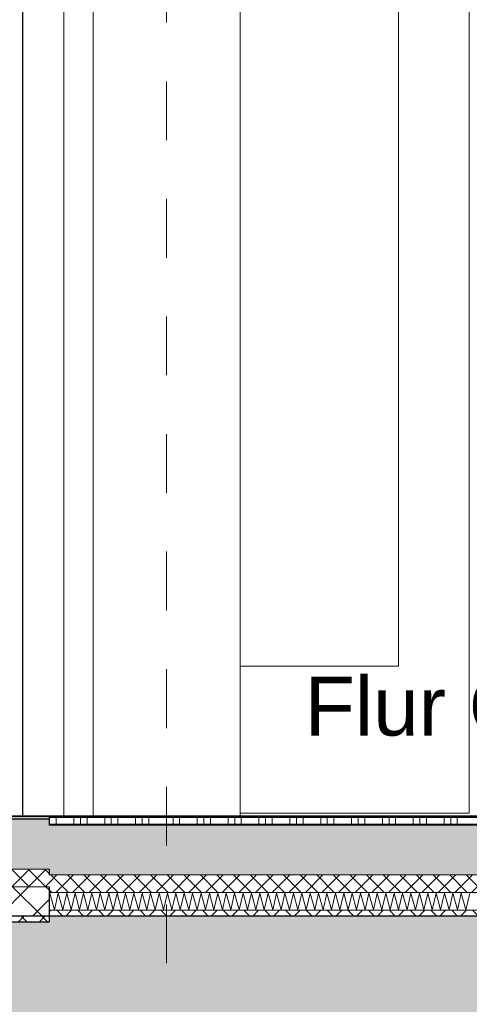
# Model space of a CAD drawing. Header units: metres. Extents: x -16 to 43.7, y -22.2 to 4.
# Tile 32 of 77: x 7.275 to 8.04, y -6.345 to -4.67. Entities that reach past the tile are written whole.
import ezdxf

# ---------------------------------------------------------------- set-up
doc = ezdxf.new("R2010")
doc.units = ezdxf.units.M
doc.header["$MEASUREMENT"] = 0
doc.linetypes.add('Raster', pattern=[0.2, 0.1, -0.05, 0, -0.05])
doc.layers.get('0').update_dxf_attribs({"color": 8, "lineweight": 9})
doc.layers.get('Defpoints').update_dxf_attribs({"color": 8, "lineweight": 9})
for name, color, linetype in [('Neubau_A-Decken', 8, 'Continuous'), ('Neubau_A-Stützen', 8, 'Continuous'), ('Neubau_A-TB Wände', 8, 'Continuous'), ('Neubau_B-Bodenaufbau', 8, 'Continuous'), ('Neubau_R-Konstruktionsraster gross', 33, 'Continuous'), ('Neubau_T-Bemaßung', 8, 'Continuous'), ('Neubau_T-Text', 8, 'Continuous')]:
    doc.layers.add(name, color=color, linetype=linetype)
doc.styles.add('ERSTELLTER_STIL_2', font='arial.ttf')
doc.dimstyles.new('ERSTELLTER_STIL__1', dxfattribs={"dimtxt": 0.0875, "dimasz": 0.059375, "dimexe": 0.18, "dimexo": 0.0625, "dimgap": 0, "dimtad": 1, "dimzin": 0, "dimdsep": 46, "dimtxsty": 'ERSTELLTER_STIL_2', "dimblk": 'ARROWHEAD_6', "dimblk1": 'ARROWHEAD_6', "dimblk2": 'ARROWHEAD_6', "dimcen": 0.09, "dimclrd": 7, "dimclre": 7, "dimclrt": 7, "dimazin": 0, "dimtfac": 1, "dimtdec": 4, "dimtmove": 0, "dimatfit": 3, "dimfxl": 1, "dimtolj": 1, "dimtzin": 0, "dimarcsym": 0})
pattern_1 = [(45, (-364.88789, -10.175), (-0.0176776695, 0.0176776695), []), (135, (-364.88789, -10.175), (0.0176776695, 0.0176776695), [])]
pattern_2 = [(45, (-364.88789, -10.175), (-0.035355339, 0.035355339), [0.0375, -0.0125]), (45, (-364.88789, -10.139645), (-0.035355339, 0.035355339), [0.0375, -0.0125])]
pattern_3 = [(45, (-364.88789, -10.175), (-0.0141421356, 0.0141421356), []), (135, (-364.88789, -10.175), (0.0141421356, 0.0141421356), [])]

# ---------------------------------------------------------------- blocks, each defined once
blk = doc.blocks.new('*X243', base_point=(3718.7656, 0))
at = {"layer": 'Neubau_B-Bodenaufbau', "color": 7, "linetype": 'Continuous', "lineweight": 9}
for p, q in [((4090.9785, 4.0133), (4090.9799, 4.0193)), ((4090.9799, 4.0193), (4090.9876, 3.9907)), ((4090.9876, 3.9907), (4090.9942, 4.0193)), ((4090.9942, 4.0193), (4091.0018, 3.9907)), ((4091.0018, 3.9907), (4091.0085, 4.0193)), ((4091.0085, 4.0193), (4091.0161, 3.9907)), ((4091.0161, 3.9907), (4091.0228, 4.0193)), ((4091.0228, 4.0193), (4091.0304, 3.9907)), ((4091.0304, 3.9907), (4091.037, 4.0193)), ((4091.037, 4.0193), (4091.0447, 3.9907)), ((4091.0447, 3.9907), (4091.0513, 4.0193)), ((4091.0513, 4.0193), (4091.059, 3.9907)), ((4091.059, 3.9907), (4091.0656, 4.0193)), ((4091.0656, 4.0193), (4091.0733, 3.9907)), ((4091.0733, 3.9907), (4091.0799, 4.0193)), ((4091.0799, 4.0193), (4091.0876, 3.9907)), ((4091.0876, 3.9907), (4091.0942, 4.0193)), ((4091.0942, 4.0193), (4091.1018, 3.9907)), ((4091.1018, 3.9907), (4091.1085, 4.0193)), ((4091.1085, 4.0193), (4091.1161, 3.9907)), ((4091.1161, 3.9907), (4091.1228, 4.0193)), ((4091.1228, 4.0193), (4091.1304, 3.9907)), ((4091.1304, 3.9907), (4091.137, 4.0193)), ((4091.137, 4.0193), (4091.1447, 3.9907)), ((4091.1447, 3.9907), (4091.1513, 4.0193)), ((4091.1513, 4.0193), (4091.159, 3.9907)), ((4091.159, 3.9907), (4091.1656, 4.0193)), ((4091.1656, 4.0193), (4091.1733, 3.9907)), ((4091.1733, 3.9907), (4091.1799, 4.0193)), ((4091.1799, 4.0193), (4091.1876, 3.9907)), ((4091.1876, 3.9907), (4091.1942, 4.0193)), ((4091.1942, 4.0193), (4091.2018, 3.9907)), ((4091.2018, 3.9907), (4091.2085, 4.0193)), ((4091.2085, 4.0193), (4091.2161, 3.9907)), ((4091.2161, 3.9907), (4091.2228, 4.0193)), ((4091.2228, 4.0193), (4091.2304, 3.9907)), ((4091.2304, 3.9907), (4091.237, 4.0193)), ((4091.237, 4.0193), (4091.2447, 3.9907)), ((4091.2447, 3.9907), (4091.2513, 4.0193)), ((4091.2513, 4.0193), (4091.259, 3.9907)), ((4091.259, 3.9907), (4091.2656, 4.0193)), ((4091.2656, 4.0193), (4091.2733, 3.9907)), ((4091.2733, 3.9907), (4091.2799, 4.0193)), ((4091.2799, 4.0193), (4091.2876, 3.9907)), ((4091.2876, 3.9907), (4091.2942, 4.0193)), ((4091.2942, 4.0193), (4091.3018, 3.9907)), ((4091.3018, 3.9907), (4091.3085, 4.0193)), ((4091.3085, 4.0193), (4091.3161, 3.9907)), ((4091.3161, 3.9907), (4091.3228, 4.0193)), ((4091.3228, 4.0193), (4091.3304, 3.9907)), ((4091.3304, 3.9907), (4091.337, 4.0193)), ((4091.337, 4.0193), (4091.3447, 3.9907)), ((4091.3447, 3.9907), (4091.3513, 4.0193)), ((4091.3513, 4.0193), (4091.359, 3.9907)), ((4091.359, 3.9907), (4091.3656, 4.0193)), ((4091.3656, 4.0193), (4091.3733, 3.9907)), ((4091.3733, 3.9907), (4091.3799, 4.0193)), ((4091.3799, 4.0193), (4091.3876, 3.9907)), ((4091.3876, 3.9907), (4091.3942, 4.0193)), ((4091.3942, 4.0193), (4091.4018, 3.9907)), ((4091.4018, 3.9907), (4091.4085, 4.0193)), ((4091.4085, 4.0193), (4091.4161, 3.9907)), ((4091.4161, 3.9907), (4091.4228, 4.0193)), ((4091.4228, 4.0193), (4091.4304, 3.9907)), ((4091.4304, 3.9907), (4091.437, 4.0193)), ((4091.437, 4.0193), (4091.4447, 3.9907)), ((4091.4447, 3.9907), (4091.4513, 4.0193)), ((4091.4513, 4.0193), (4091.459, 3.9907)), ((4091.459, 3.9907), (4091.4656, 4.0193)), ((4091.4656, 4.0193), (4091.4733, 3.9907)), ((4091.4733, 3.9907), (4091.4799, 4.0193)), ((4091.4799, 4.0193), (4091.4876, 3.9907)), ((4091.4876, 3.9907), (4091.4942, 4.0193)), ((4091.4942, 4.0193), (4091.5018, 3.9907)), ((4091.5018, 3.9907), (4091.5085, 4.0193)), ((4091.5085, 4.0193), (4091.5161, 3.9907)), ((4091.5161, 3.9907), (4091.5228, 4.0193)), ((4091.5228, 4.0193), (4091.5304, 3.9907)), ((4091.5304, 3.9907), (4091.537, 4.0193)), ((4091.537, 4.0193), (4091.5447, 3.9907)), ((4091.5447, 3.9907), (4091.5513, 4.0193)), ((4091.5513, 4.0193), (4091.559, 3.9907)), ((4091.559, 3.9907), (4091.5656, 4.0193)), ((4091.5656, 4.0193), (4091.5733, 3.9907)), ((4091.5733, 3.9907), (4091.5799, 4.0193)), ((4091.5799, 4.0193), (4091.5876, 3.9907)), ((4091.5876, 3.9907), (4091.5942, 4.0193)), ((4091.5942, 4.0193), (4091.6018, 3.9907)), ((4091.6018, 3.9907), (4091.6085, 4.0193)), ((4091.6085, 4.0193), (4091.6161, 3.9907)), ((4091.6161, 3.9907), (4091.6228, 4.0193)), ((4091.6228, 4.0193), (4091.6304, 3.9907)), ((4091.6304, 3.9907), (4091.637, 4.0193)), ((4091.637, 4.0193), (4091.6447, 3.9907)), ((4091.6447, 3.9907), (4091.6513, 4.0193)), ((4091.6513, 4.0193), (4091.659, 3.9907)), ((4091.659, 3.9907), (4091.6656, 4.0193)), ((4091.6656, 4.0193), (4091.6733, 3.9907)), ((4091.6733, 3.9907), (4091.6799, 4.0193)), ((4091.6799, 4.0193), (4091.6876, 3.9907)), ((4091.6876, 3.9907), (4091.6942, 4.0193))]:
    blk.add_line(p, q, dxfattribs=at)
blk = doc.blocks.new('*X244', base_point=(3718.7656, 0))
at = {"layer": 'Neubau_B-Bodenaufbau', "color": 7, "linetype": 'Continuous', "lineweight": 9}
for p, q in [((4090.9785, 4.1475), (4090.9906, 4.1475)), ((4090.9794, 4.15), (4090.9794, 4.1475)), ((4090.9794, 4.1475), (4090.9794, 4.135)), ((4090.9906, 4.15), (4090.9906, 4.1475)), ((4090.9906, 4.1475), (4091.0431, 4.1475)), ((4090.9906, 4.1475), (4090.9906, 4.135)), ((4091.0206, 4.15), (4091.0206, 4.1475)), ((4091.0206, 4.1475), (4091.0206, 4.135)), ((4091.0319, 4.15), (4091.0319, 4.1475)), ((4091.0319, 4.1475), (4091.0319, 4.135)), ((4091.0431, 4.15), (4091.0431, 4.1475)), ((4091.0431, 4.1475), (4091.0956, 4.1475)), ((4091.0431, 4.1475), (4091.0431, 4.135)), ((4091.0731, 4.15), (4091.0731, 4.1475)), ((4091.0731, 4.1475), (4091.0731, 4.135)), ((4091.0844, 4.15), (4091.0844, 4.1475)), ((4091.0844, 4.1475), (4091.0844, 4.135)), ((4091.0956, 4.15), (4091.0956, 4.1475)), ((4091.0956, 4.1475), (4091.1481, 4.1475)), ((4091.0956, 4.1475), (4091.0956, 4.135)), ((4091.1256, 4.15), (4091.1256, 4.1475)), ((4091.1256, 4.1475), (4091.1256, 4.135)), ((4091.1369, 4.15), (4091.1369, 4.1475)), ((4091.1369, 4.1475), (4091.1369, 4.135)), ((4091.1481, 4.15), (4091.1481, 4.1475)), ((4091.1481, 4.1475), (4091.2006, 4.1475)), ((4091.1481, 4.1475), (4091.1481, 4.135)), ((4091.1781, 4.15), (4091.1781, 4.1475)), ((4091.1781, 4.1475), (4091.1781, 4.135)), ((4091.1894, 4.15), (4091.1894, 4.1475)), ((4091.1894, 4.1475), (4091.1894, 4.135)), ((4091.2006, 4.15), (4091.2006, 4.1475)), ((4091.2006, 4.1475), (4091.2531, 4.1475)), ((4091.2006, 4.1475), (4091.2006, 4.135)), ((4091.2306, 4.15), (4091.2306, 4.1475)), ((4091.2306, 4.1475), (4091.2306, 4.135)), ((4091.2419, 4.15), (4091.2419, 4.1475)), ((4091.2419, 4.1475), (4091.2419, 4.135)), ((4091.2531, 4.15), (4091.2531, 4.1475)), ((4091.2531, 4.1475), (4091.3056, 4.1475)), ((4091.2531, 4.1475), (4091.2531, 4.135)), ((4091.2831, 4.15), (4091.2831, 4.1475)), ((4091.2831, 4.1475), (4091.2831, 4.135)), ((4091.2944, 4.15), (4091.2944, 4.1475)), ((4091.2944, 4.1475), (4091.2944, 4.135)), ((4091.3056, 4.15), (4091.3056, 4.1475)), ((4091.3056, 4.1475), (4091.3581, 4.1475)), ((4091.3056, 4.1475), (4091.3056, 4.135)), ((4091.3356, 4.15), (4091.3356, 4.1475)), ((4091.3356, 4.1475), (4091.3356, 4.135)), ((4091.3469, 4.15), (4091.3469, 4.1475)), ((4091.3469, 4.1475), (4091.3469, 4.135)), ((4091.3581, 4.15), (4091.3581, 4.1475)), ((4091.3581, 4.1475), (4091.4106, 4.1475)), ((4091.3581, 4.1475), (4091.3581, 4.135)), ((4091.3881, 4.15), (4091.3881, 4.1475)), ((4091.3881, 4.1475), (4091.3881, 4.135)), ((4091.3994, 4.15), (4091.3994, 4.1475)), ((4091.3994, 4.1475), (4091.3994, 4.135)), ((4091.4106, 4.15), (4091.4106, 4.1475)), ((4091.4106, 4.1475), (4091.4631, 4.1475)), ((4091.4106, 4.1475), (4091.4106, 4.135)), ((4091.4406, 4.15), (4091.4406, 4.1475)), ((4091.4406, 4.1475), (4091.4406, 4.135)), ((4091.4519, 4.15), (4091.4519, 4.1475)), ((4091.4519, 4.1475), (4091.4519, 4.135)), ((4091.4631, 4.15), (4091.4631, 4.1475)), ((4091.4631, 4.1475), (4091.5156, 4.1475)), ((4091.4631, 4.1475), (4091.4631, 4.135)), ((4091.4931, 4.15), (4091.4931, 4.1475)), ((4091.4931, 4.1475), (4091.4931, 4.135)), ((4091.5044, 4.15), (4091.5044, 4.1475)), ((4091.5044, 4.1475), (4091.5044, 4.135)), ((4091.5156, 4.15), (4091.5156, 4.1475)), ((4091.5156, 4.1475), (4091.5681, 4.1475)), ((4091.5156, 4.1475), (4091.5156, 4.135)), ((4091.5456, 4.15), (4091.5456, 4.1475)), ((4091.5456, 4.1475), (4091.5456, 4.135)), ((4091.5569, 4.15), (4091.5569, 4.1475)), ((4091.5569, 4.1475), (4091.5569, 4.135)), ((4091.5681, 4.15), (4091.5681, 4.1475)), ((4091.5681, 4.1475), (4091.6206, 4.1475)), ((4091.5681, 4.1475), (4091.5681, 4.135)), ((4091.5981, 4.15), (4091.5981, 4.1475)), ((4091.5981, 4.1475), (4091.5981, 4.135)), ((4091.6094, 4.15), (4091.6094, 4.1475)), ((4091.6094, 4.1475), (4091.6094, 4.135)), ((4091.6206, 4.15), (4091.6206, 4.1475)), ((4091.6206, 4.1475), (4091.6731, 4.1475)), ((4091.6206, 4.1475), (4091.6206, 4.135)), ((4091.6506, 4.15), (4091.6506, 4.1475)), ((4091.6506, 4.1475), (4091.6506, 4.135)), ((4091.6619, 4.15), (4091.6619, 4.1475)), ((4091.6619, 4.1475), (4091.6619, 4.135)), ((4091.6731, 4.15), (4091.6731, 4.1475)), ((4091.6731, 4.1475), (4091.7256, 4.1475)), ((4091.6731, 4.1475), (4091.6731, 4.135)), ((4090.9785, 4.1363), (4090.9906, 4.1363)), ((4090.9906, 4.1363), (4091.0431, 4.1363)), ((4091.0431, 4.1363), (4091.0956, 4.1363)), ((4091.0956, 4.1363), (4091.1481, 4.1363)), ((4091.1481, 4.1363), (4091.2006, 4.1363)), ((4091.2006, 4.1363), (4091.2531, 4.1363)), ((4091.2531, 4.1363), (4091.3056, 4.1363)), ((4091.3056, 4.1363), (4091.3581, 4.1363)), ((4091.3581, 4.1363), (4091.4106, 4.1363)), ((4091.4106, 4.1363), (4091.4631, 4.1363)), ((4091.4631, 4.1363), (4091.5156, 4.1363)), ((4091.5156, 4.1363), (4091.5681, 4.1363)), ((4091.5681, 4.1363), (4091.6206, 4.1363)), ((4091.6206, 4.1363), (4091.6731, 4.1363)), ((4091.6731, 4.1363), (4091.7256, 4.1363))]:
    blk.add_line(p, q, dxfattribs=at)
blk = doc.blocks.new('ARROWHEAD_6')
at = {"color": 0, "linetype": 'Continuous', "lineweight": 0}
for p, q in [((-0.5, -0.5), (0.5, 0.5)), ((0, 0), (-1, 0))]:
    blk.add_line(p, q, dxfattribs=at)
blk = doc.blocks.new('*D282')
at = {"layer": 'Defpoints', "color": 0, "linetype": 'Continuous', "transparency": 16777216}
for p in [(4.1043, -6.195), (23.555, -6.195), (11.715, -6.495)]:
    blk.add_point(p, dxfattribs=at)
at = {"layer": 'Neubau_T-Bemaßung', "linetype": 'Continuous', "lineweight": -2, "transparency": 16777216}
for p, q in [((4.1043, -6.1356), (4.1043, -6.0763)), ((23.4925, -6.195), (3.9243, -6.195)), ((4.1043, -6.195), (4.1043, -6.2317)), ((4.1043, -6.495), (4.1043, -6.4586)), ((11.6525, -6.495), (3.9243, -6.495)), ((4.1043, -6.5544), (4.1043, -6.6138))]:
    blk.add_line(p, q, dxfattribs=at)
at = {"layer": 'Neubau_T-Bemaßung', "linetype": 'Continuous', "lineweight": -2, "transparency": 16777216, "xscale": 0.059375, "yscale": 0.059375, "zscale": 0.059375}
for p, rotation in [((4.1043, -6.195), 270), ((4.1043, -6.495), 90)]:
    blk.add_blockref('ARROWHEAD_6', p, dxfattribs=dict(at, rotation=rotation))
at = {"layer": 'Neubau_T-Bemaßung', "linetype": 'Continuous', "lineweight": 9, "transparency": 16777216, "insert": (4.1043, -6.3451), "char_height": 0.0875, "attachment_point": 5, "rotation": 90, "style": 'ERSTELLTER_STIL_2'}
blk.add_mtext('\\A1;0.30', dxfattribs=at)
blk = doc.blocks.new('*D283')
at = {"layer": 'Defpoints', "color": 0, "linetype": 'Continuous', "transparency": 16777216}
for p in [(3.9908, -6.195), (23.555, -6.195), (23.555, -6.195)]:
    blk.add_point(p, dxfattribs=at)
at = {"layer": 'Neubau_T-Bemaßung', "linetype": 'Continuous', "lineweight": -2, "transparency": 16777216}
for p, q in [((3.9908, -6.1356), (3.9908, -6.0763)), ((23.4925, -6.195), (3.8108, -6.195)), ((23.4925, -6.195), (3.8108, -6.195)), ((3.9908, -6.2544), (3.9908, -6.3138))]:
    blk.add_line(p, q, dxfattribs=at)
at = {"layer": 'Neubau_T-Bemaßung', "linetype": 'Continuous', "lineweight": -2, "transparency": 16777216, "xscale": 0.059375, "yscale": 0.059375, "zscale": 0.059375}
for rotation in [270, 90]:
    blk.add_blockref('ARROWHEAD_6', (3.9908, -6.195), dxfattribs=dict(at, rotation=rotation))
at = {"layer": 'Neubau_T-Bemaßung', "linetype": 'Continuous', "lineweight": 9, "transparency": 16777216, "insert": (4.1043, -6.0763), "char_height": 0.0875, "attachment_point": 5, "rotation": 90, "style": 'ERSTELLTER_STIL_2'}
blk.add_mtext('\\A1;0.00', dxfattribs=at)
blk = doc.blocks.new('*D284')
at = {"layer": 'Defpoints', "color": 0, "linetype": 'Continuous', "transparency": 16777216}
for p in [(4.1043, -2.695), (11.715, -2.695), (23.555, -6.195)]:
    blk.add_point(p, dxfattribs=at)
at = {"layer": 'Neubau_T-Bemaßung', "linetype": 'Continuous', "lineweight": -2, "transparency": 16777216}
for p, q in [((11.6525, -2.695), (3.9243, -2.695)), ((4.1043, -2.7544), (4.1043, -4.335)), ((4.1043, -6.1356), (4.1043, -4.562)), ((23.4925, -6.195), (3.9243, -6.195))]:
    blk.add_line(p, q, dxfattribs=at)
at = {"layer": 'Neubau_T-Bemaßung', "linetype": 'Continuous', "lineweight": -2, "transparency": 16777216, "xscale": 0.059375, "yscale": 0.059375, "zscale": 0.059375}
for p, rotation in [((4.1043, -2.695), 90), ((4.1043, -6.195), 270)]:
    blk.add_blockref('ARROWHEAD_6', p, dxfattribs=dict(at, rotation=rotation))
at = {"layer": 'Neubau_T-Bemaßung', "linetype": 'Continuous', "lineweight": 9, "transparency": 16777216, "insert": (4.1043, -4.4485), "char_height": 0.0875, "attachment_point": 5, "rotation": 90, "style": 'ERSTELLTER_STIL_2'}
blk.add_mtext('\\A1;3.50', dxfattribs=at)
blk = doc.blocks.new('*D296')
at = {"layer": 'Defpoints', "color": 0, "linetype": 'Continuous', "transparency": 16777216}
for p in [(3.7543, -6.195), (23.555, -6.195), (11.715, -6.495)]:
    blk.add_point(p, dxfattribs=at)
at = {"layer": 'Neubau_T-Bemaßung', "linetype": 'Continuous', "lineweight": -2, "transparency": 16777216}
for p, q in [((3.7543, -6.1356), (3.7543, -6.0763)), ((23.4925, -6.195), (3.5743, -6.195)), ((3.7543, -6.195), (3.7543, -6.2317)), ((3.7543, -6.495), (3.7543, -6.4586)), ((11.6525, -6.495), (3.5743, -6.495)), ((3.7543, -6.5544), (3.7543, -6.6138))]:
    blk.add_line(p, q, dxfattribs=at)
at = {"layer": 'Neubau_T-Bemaßung', "linetype": 'Continuous', "lineweight": -2, "transparency": 16777216, "xscale": 0.059375, "yscale": 0.059375, "zscale": 0.059375}
for p, rotation in [((3.7543, -6.195), 270), ((3.7543, -6.495), 90)]:
    blk.add_blockref('ARROWHEAD_6', p, dxfattribs=dict(at, rotation=rotation))
at = {"layer": 'Neubau_T-Bemaßung', "linetype": 'Continuous', "lineweight": 9, "transparency": 16777216, "insert": (3.7543, -6.3451), "char_height": 0.0875, "attachment_point": 5, "rotation": 90, "style": 'ERSTELLTER_STIL_2'}
blk.add_mtext('\\A1;0.30', dxfattribs=at)
blk = doc.blocks.new('*D297')
at = {"layer": 'Defpoints', "color": 0, "linetype": 'Continuous', "transparency": 16777216}
for p in [(3.6408, -6.195), (23.555, -6.195), (23.555, -6.195)]:
    blk.add_point(p, dxfattribs=at)
at = {"layer": 'Neubau_T-Bemaßung', "linetype": 'Continuous', "lineweight": -2, "transparency": 16777216}
for p, q in [((3.6408, -6.1356), (3.6408, -6.0763)), ((23.4925, -6.195), (3.4608, -6.195)), ((23.4925, -6.195), (3.4608, -6.195)), ((3.6408, -6.2544), (3.6408, -6.3138))]:
    blk.add_line(p, q, dxfattribs=at)
at = {"layer": 'Neubau_T-Bemaßung', "linetype": 'Continuous', "lineweight": -2, "transparency": 16777216, "xscale": 0.059375, "yscale": 0.059375, "zscale": 0.059375}
for rotation in [270, 90]:
    blk.add_blockref('ARROWHEAD_6', (3.6408, -6.195), dxfattribs=dict(at, rotation=rotation))
at = {"layer": 'Neubau_T-Bemaßung', "linetype": 'Continuous', "lineweight": 9, "transparency": 16777216, "insert": (3.7543, -6.0763), "char_height": 0.0875, "attachment_point": 5, "rotation": 90, "style": 'ERSTELLTER_STIL_2'}
blk.add_mtext('\\A1;0.00', dxfattribs=at)
blk = doc.blocks.new('*D298')
at = {"layer": 'Defpoints', "color": 0, "linetype": 'Continuous', "transparency": 16777216}
for p in [(-9.662, -6.025), (3.6406, -6.025), (23.555, -6.195)]:
    blk.add_point(p, dxfattribs=at)
at = {"layer": 'Neubau_T-Bemaßung', "linetype": 'Continuous', "lineweight": -2, "transparency": 16777216}
for p, q in [((3.6406, -6.025), (3.6406, -5.9272)), ((-9.5995, -6.025), (3.8206, -6.025)), ((3.6406, -6.1356), (3.6406, -6.0844)), ((23.4925, -6.195), (3.4606, -6.195))]:
    blk.add_line(p, q, dxfattribs=at)
at = {"layer": 'Neubau_T-Bemaßung', "linetype": 'Continuous', "lineweight": -2, "transparency": 16777216, "xscale": 0.059375, "yscale": 0.059375, "zscale": 0.059375}
for p, rotation in [((3.6406, -6.025), 90), ((3.6406, -6.195), 270)]:
    blk.add_blockref('ARROWHEAD_6', p, dxfattribs=dict(at, rotation=rotation))
at = {"layer": 'Neubau_T-Bemaßung', "linetype": 'Continuous', "lineweight": 9, "transparency": 16777216, "insert": (3.7543, -5.9272), "char_height": 0.0875, "attachment_point": 5, "rotation": 90, "style": 'ERSTELLTER_STIL_2'}
blk.add_mtext('\\A1;0.17', dxfattribs=at)
blk = doc.blocks.new('*D299')
at = {"layer": 'Defpoints', "color": 0, "linetype": 'Continuous', "transparency": 16777216}
for p in [(3.7543, -3.025), (11.715, -3.025), (-9.662, -6.025)]:
    blk.add_point(p, dxfattribs=at)
at = {"layer": 'Neubau_T-Bemaßung', "linetype": 'Continuous', "lineweight": -2, "transparency": 16777216}
for p, q in [((11.6525, -3.025), (3.5743, -3.025)), ((3.7543, -3.0844), (3.7543, -4.415)), ((3.7543, -5.9656), (3.7543, -4.642)), ((-9.5995, -6.025), (3.9343, -6.025))]:
    blk.add_line(p, q, dxfattribs=at)
at = {"layer": 'Neubau_T-Bemaßung', "linetype": 'Continuous', "lineweight": -2, "transparency": 16777216, "xscale": 0.059375, "yscale": 0.059375, "zscale": 0.059375}
for p, rotation in [((3.7543, -3.025), 90), ((3.7543, -6.025), 270)]:
    blk.add_blockref('ARROWHEAD_6', p, dxfattribs=dict(at, rotation=rotation))
at = {"layer": 'Neubau_T-Bemaßung', "linetype": 'Continuous', "lineweight": 9, "transparency": 16777216, "insert": (3.7543, -4.5285), "char_height": 0.0875, "attachment_point": 5, "rotation": 90, "style": 'ERSTELLTER_STIL_2'}
blk.add_mtext('\\A1;3.00', dxfattribs=at)
blk = doc.blocks.new('*D319')
at = {"layer": 'Defpoints', "color": 0, "linetype": 'Continuous', "transparency": 16777216}
for p in [(-9.662, -6.025), (19.2942, -6.025), (23.555, -6.195)]:
    blk.add_point(p, dxfattribs=at)
at = {"layer": 'Neubau_T-Bemaßung', "linetype": 'Continuous', "lineweight": -2, "transparency": 16777216}
for p, q in [((19.2942, -6.025), (19.2942, -5.9272)), ((-9.5995, -6.025), (19.4742, -6.025)), ((19.2942, -6.1356), (19.2942, -6.0844)), ((23.4925, -6.195), (19.1142, -6.195))]:
    blk.add_line(p, q, dxfattribs=at)
at = {"layer": 'Neubau_T-Bemaßung', "linetype": 'Continuous', "lineweight": -2, "transparency": 16777216, "xscale": 0.059375, "yscale": 0.059375, "zscale": 0.059375}
for p, rotation in [((19.2942, -6.025), 90), ((19.2942, -6.195), 270)]:
    blk.add_blockref('ARROWHEAD_6', p, dxfattribs=dict(at, rotation=rotation))
at = {"layer": 'Neubau_T-Bemaßung', "linetype": 'Continuous', "lineweight": 9, "transparency": 16777216, "insert": (19.4079, -5.9272), "char_height": 0.0875, "attachment_point": 5, "rotation": 90, "style": 'ERSTELLTER_STIL_2'}
blk.add_mtext('\\A1;0.17', dxfattribs=at)
blk = doc.blocks.new('*D320')
at = {"layer": 'Defpoints', "color": 0, "linetype": 'Continuous', "transparency": 16777216}
for p in [(11.715, -3.025), (19.4079, -3.025), (-9.662, -6.025)]:
    blk.add_point(p, dxfattribs=at)
at = {"layer": 'Neubau_T-Bemaßung', "linetype": 'Continuous', "lineweight": -2, "transparency": 16777216}
for p, q in [((11.7775, -3.025), (19.5879, -3.025)), ((19.4079, -3.0844), (19.4079, -4.415)), ((19.4079, -5.9656), (19.4079, -4.642)), ((-9.5995, -6.025), (19.5879, -6.025))]:
    blk.add_line(p, q, dxfattribs=at)
at = {"layer": 'Neubau_T-Bemaßung', "linetype": 'Continuous', "lineweight": -2, "transparency": 16777216, "xscale": 0.059375, "yscale": 0.059375, "zscale": 0.059375}
for p, rotation in [((19.4079, -3.025), 90), ((19.4079, -6.025), 270)]:
    blk.add_blockref('ARROWHEAD_6', p, dxfattribs=dict(at, rotation=rotation))
at = {"layer": 'Neubau_T-Bemaßung', "linetype": 'Continuous', "lineweight": 9, "transparency": 16777216, "insert": (19.4079, -4.5285), "char_height": 0.0875, "attachment_point": 5, "rotation": 90, "style": 'ERSTELLTER_STIL_2'}
blk.add_mtext('\\A1;3.00', dxfattribs=at)

msp = doc.modelspace()

# ---------------------------------------------------------------- hatches: boundary and pattern name
at = {"layer": 'Neubau_A-Decken', "linetype": 'Continuous', "lineweight": 0}
h = msp.add_hatch(dxfattribs=at)
h.set_pattern_fill('BETON__STAHLBETON_0001', color=256, style=0, pattern_type=2)
h.set_pattern_definition([(45, (-364.88789, -10.175), (-0.084852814, 0.084852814), []), (45, (-364.93032, -10.13257), (-0.084852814, 0.084852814), [0.09, -0.03])])
h.paths.add_polyline_path([(-0.125, -6.195), (-0.125, -6.495), (23.555, -6.495), (23.555, -6.195), (7.325, -6.195), (7.325, -6.205), (-0.07, -6.205), (-0.07, -6.195)])
at = {"layer": 'Neubau_B-Bodenaufbau', "linetype": 'Continuous', "lineweight": 0}
msp.add_hatch(color=256, dxfattribs=at).paths.add_polyline_path([(-0.07, -6.025), (-0.07, -6.03), (7.325, -6.03), (7.325, -6.025)])
h = msp.add_hatch(dxfattribs=at)
h.set_pattern_fill('BETON__UNBEWEHRT_0001', color=256, style=0, pattern_type=2)
h.set_pattern_definition(pattern_2)
h.paths.add_polyline_path([(-0.07, -6.03), (-0.07, -6.115), (7.325, -6.115), (7.325, -6.03)])
h = msp.add_hatch(dxfattribs=at)
h.set_pattern_fill('BETON__UNBEWEHRT_0001', color=256, style=0, pattern_type=2)
h.set_pattern_definition(pattern_2)
h.paths.add_polyline_path([(7.325, -6.04), (7.325, -6.125), (16.105, -6.125), (16.105, -6.04)])
h = msp.add_hatch(dxfattribs=at)
h.set_pattern_fill('DÄMMUNG__HART_2_0001', color=256, style=0, pattern_type=2)
h.set_pattern_definition(pattern_3)
h.paths.add_polyline_path([(-0.07, -6.115), (-0.07, -6.145), (7.325, -6.145), (7.325, -6.115)])
h = msp.add_hatch(dxfattribs=at)
h.set_pattern_fill('DÄMMUNG__HART_2_0001', color=256, style=0, pattern_type=2)
h.set_pattern_definition(pattern_3)
h.paths.add_polyline_path([(7.325, -6.125), (7.325, -6.155), (16.105, -6.155), (16.105, -6.125)])
h = msp.add_hatch(dxfattribs=at)
h.set_pattern_fill('DÄMMUNG__HART_1_0001', color=256, style=0, pattern_type=2)
h.set_pattern_definition([(45, (-364.88789, -10.175), (-0.0282842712, 0.0282842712), []), (135, (-364.88789, -10.175), (0.0282842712, 0.0282842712), [])])
h.paths.add_polyline_path([(-0.07, -6.145), (-0.07, -6.195), (7.325, -6.195), (7.325, -6.145)])
h = msp.add_hatch(dxfattribs=at)
h.set_pattern_fill('GUßASPHALT_0001', color=256, style=0, pattern_type=2)
h.set_pattern_definition(pattern_1)
h.paths.add_polyline_path([(-0.07, -6.205), (7.325, -6.205), (7.325, -6.195), (-0.07, -6.195)])
h = msp.add_hatch(dxfattribs=at)
h.set_pattern_fill('GUßASPHALT_0001', color=256, style=0, pattern_type=2)
h.set_pattern_definition(pattern_1)
h.paths.add_polyline_path([(7.325, -6.195), (16.105, -6.195), (16.105, -6.185), (7.325, -6.185)])

# ---------------------------------------------------------------- linework, layer by layer
at = {"layer": 'Neubau_A-Decken', "linetype": 'Continuous', "lineweight": 25, "flags": 128}
msp.add_lwpolyline([(23.555, -6.195), (23.525, -6.195), (23.5125, -6.195), (23.5, -6.195), (16.105, -6.195), (7.325, -6.195), (-0.07, -6.195), (-0.0825, -6.195), (-0.095, -6.195), (-0.125, -6.195)], dxfattribs=at)
at = {"layer": 'Neubau_A-Stützen', "linetype": 'Continuous', "lineweight": 9}
msp.add_line((7.65, -6.025), (7.65, -3.025), dxfattribs=at)
at = {"layer": 'Neubau_A-TB Wände', "linetype": 'Continuous', "lineweight": 9}
msp.add_line((7.4, -3.765), (7.4, -6.025), dxfattribs=at)
at = {"layer": 'Neubau_A-TB Wände', "linetype": 'Continuous', "lineweight": 15}
for p, q in [((8.0398, -3.865), (8.0398, -6.02)), ((7.9198, -5.77), (7.9198, -3.97)), ((7.65, -5.77), (7.9198, -5.77)), ((8.0398, -6.02), (7.65, -6.02))]:
    msp.add_line(p, q, dxfattribs=at)
at = {"layer": 'Neubau_A-TB Wände', "linetype": 'Continuous', "lineweight": 15, "flags": 128}
for points in [[(7.28, -3.765), (7.28, -3.835), (7.28, -6.025)], [(7.2801, -3.765), (7.2801, -3.835), (7.2801, -6.025)], [(7.3499, -3.765), (7.3499, -3.835), (7.3499, -6.025)], [(7.35, -3.765), (7.35, -3.835), (7.35, -6.025)]]:
    msp.add_lwpolyline(points, dxfattribs=at)
at = {"layer": 'Neubau_B-Bodenaufbau', "linetype": 'Continuous', "lineweight": 25}
for p, q in [((7.325, -6.025), (7.325, -6.03)), ((7.325, -6.03), (-0.07, -6.03)), ((7.325, -6.03), (7.325, -6.04)), ((16.105, -6.04), (7.325, -6.04)), ((7.325, -6.115), (7.325, -6.125)), ((7.325, -6.195), (7.325, -6.205)), ((7.325, -6.205), (-0.07, -6.205))]:
    msp.add_line(p, q, dxfattribs=at)
at = {"layer": 'Neubau_B-Bodenaufbau', "linetype": 'Continuous', "lineweight": 15}
for p, q in [((7.325, -6.115), (-0.07, -6.115)), ((16.105, -6.125), (7.325, -6.125)), ((7.325, -6.145), (-0.07, -6.145)), ((16.105, -6.155), (7.325, -6.155)), ((16.105, -6.185), (7.325, -6.185))]:
    msp.add_line(p, q, dxfattribs=at)
at = {"layer": 'Neubau_B-Bodenaufbau', "linetype": 'Continuous', "lineweight": 25, "flags": 128}
for points in [[(7.325, -6.025), (7.2801, -6.025), (7.28, -6.025), (-0.07, -6.025)], [(16.105, -6.025), (16.0801, -6.025), (16.08, -6.025), (7.35, -6.025), (7.3499, -6.025), (7.325, -6.025)], [(7.325, -6.145), (7.325, -6.155), (7.325, -6.185), (7.325, -6.195)]]:
    msp.add_lwpolyline(points, dxfattribs=at)
at = {"layer": 'Neubau_R-Konstruktionsraster gross', "linetype": 'Raster', "lineweight": 9}
msp.add_line((7.525, -1.175), (7.525, -15.175), dxfattribs=at)

# ---------------------------------------------------------------- block references
at = {"layer": 'Neubau_B-Bodenaufbau', "lineweight": 0}
for name in ['*X244', '*X243']:
    msp.add_blockref(name, (-364.8879, -10.175), dxfattribs=at)

# ---------------------------------------------------------------- texts
at = {"layer": 'Neubau_T-Text', "linetype": 'Continuous', "lineweight": 9, "insert": (7.76, -5.918), "char_height": 0.1, "attachment_point": 7, "style": 'ERSTELLTER_STIL_2'}
msp.add_mtext('\\A1;Flur OG/Marktplatz', dxfattribs=at)

# ---------------------------------------------------------------- dimensions: what is measured, and where the dimension line sits
at = {"layer": 'Neubau_T-Bemaßung', "linetype": 'Continuous', "lineweight": 9}
for base, p1, p2, picture, middle in [((4.1043, -2.695), (23.555, -6.195), (11.715, -2.695), '*D284', (4.1043, -4.4485)), ((3.7543, -3.025), (-9.662, -6.025), (11.715, -3.025), '*D299', (3.7543, -4.5285)), ((19.4079, -3.025), (-9.662, -6.025), (11.715, -3.025), '*D320', (19.4079, -4.5285)), ((3.6406, -6.025), (23.555, -6.195), (-9.662, -6.025), '*D298', (3.7543, -5.9272)), ((19.2942, -6.025), (23.555, -6.195), (-9.662, -6.025), '*D319', (19.4079, -5.9272)), ((3.6407921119, -6.195), (23.554999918, -6.195), (23.554999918, -6.195), '*D297', (3.7542854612, -6.07625)), ((3.9907921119, -6.195), (23.554999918, -6.195), (23.554999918, -6.195), '*D283', (4.1042854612, -6.07625)), ((3.7543, -6.195), (11.715, -6.495), (23.555, -6.195), '*D296', (3.7543, -6.3451)), ((4.1043, -6.195), (11.715, -6.495), (23.555, -6.195), '*D282', (4.1043, -6.3451))]:
    dim = msp.add_linear_dim(base=base, p1=p1, p2=p2, angle=90, dimstyle='ERSTELLTER_STIL__1', override={"dimclrd": 256, "dimclre": 256, "dimclrt": 256}, dxfattribs=at)
    dim.commit()
    dim.dimension.update_dxf_attribs({"geometry": picture, "text_midpoint": middle, "dimtype": 160, "text_rotation": 90})

doc.saveas('drawing.dxf')
